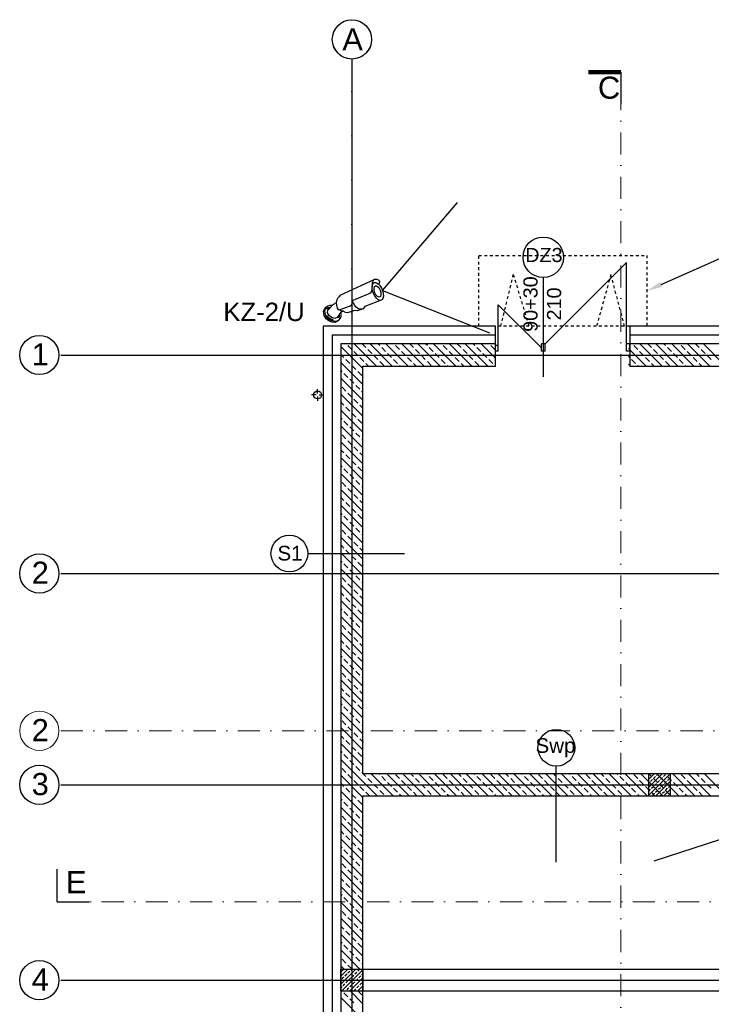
# Model space of a CAD drawing. Header units: millimetres. Extents: x -7023 to 53801, y 9849 to 33561.
# Tile 54 of 256: x 6008 to 6790, y 21658 to 22772. Entities that reach past the tile are written whole.
import ezdxf
from ezdxf.enums import TextEntityAlignment as Align

# ---------------------------------------------------------------- set-up
doc = ezdxf.new("R2010")
doc.units = ezdxf.units.MM
for name, pattern in [('Dash', [6.35, 3.175, -3.175]), ('DASHDOT', [1, 0.5, -0.25, 0, -0.25]), ('DASHDOTX2', [2, 1, -0.5, 0, -0.5])]:
    doc.linetypes.add(name, pattern=pattern)
doc.layers.get('0').update_dxf_attribs({"lineweight": 9})
for name, color, linetype in [('.IE_podklad', 252, 'Continuous'), ('IE_CCTV', 6, 'Continuous'), ('IE_SKD', 6, 'Continuous')]:
    doc.layers.add(name, color=color, linetype=linetype)
doc.layers.add('PROJEKT osie', color=251, linetype='DASHDOTX2', lineweight=9)
doc.styles.add('Arial', font='arial.ttf', dxfattribs={"height": 125})
doc.styles.add('Opisowy', font='arial.ttf')
doc.styles.get("Standard").update_dxf_attribs({"font": 'arial.ttf'})
doc.linetypes.add('ZIGZAG', pattern='A,0.00254,-5.08,[131,ltypeshp.shx,S=5.08,R=0,X=-5.08,Y=0],-10.16,[131,ltypeshp.shx,S=5.08,R=180,X=5.08,Y=0],-5.08', length=20.32254)

# ---------------------------------------------------------------- blocks, each defined once
blk = doc.blocks.new('OSIE DOMKU')
at = {"layer": 'PROJEKT osie', "ltscale": 25}
for p, q in [((-32865.5, 6227), (-32865.5, 4134.8)), ((-33195, 5891.6), (-29896, 5891.6)), ((-33195, 5466.6), (-29896, 5466.6)), ((-33195, 5405.6), (-30212.4, 5405.6)), ((-33195, 5184.6), (-29896, 5184.6))]:
    blk.add_line(p, q, dxfattribs=at)
at = {"layer": 'PROJEKT osie', "linetype": 'Continuous'}
for centre in [(-32865.5, 6248.6), (-33219.2, 5891.6), (-33219.2, 5466.6), (-33219.2, 5405.6), (-33219.2, 5184.6)]:
    blk.add_circle(centre, 22.2, dxfattribs=at)
at = {"layer": 'PROJEKT osie', "char_height": 25, "attachment_point": 1}
for s, insert, width in [('{\\fArial|b0|i0|c238|p34;A}', (-32876.4, 6261), 492.116), ('1', (-33227.9, 5904.9), 30.102), ('2', (-33227.9, 5479.9), 30.102), ('3', (-33227.9, 5418.9), 30.102), ('4', (-33227.9, 5197.9), 30.102)]:
    blk.add_mtext(s, dxfattribs=dict(at, insert=insert, width=width))
blk = doc.blocks.new('AAT_BULLET')
for points in [[(49.95, 5.18), (48.88, 5.09), (47.88, 4.65), (46.94, 3.84), (46.09, 2.79), (45.02, 1.37), (44.16, -0.01), (43.44, -1.09), (42.22, -1.95), (40.98, -2.31), (39.17, -2.2), (25.9, 0.23), (24.78, -0.03), (23.97, -0.97), (23.28, -1.79), (22.5, -2.29), (21.56, -2.25), (11.99, -0.09), (12.11, 1.71), (12.83, 4.14), (14, 6.17), (15.57, 7.94), (17.16, 8.85), (18.01, 9.03), (18.93, 8.95), (19.66, 9.39)], [(19.66, 9.39), (50.29, 5.14)], [(7.55, -6.98), (5.98, -7.06), (3.92, -6.78), (1.99, -5.35), (0.47, -3.15), (-0.39, -0.45), (-0.41, 2.59), (0.98, 5.6), (2.64, 6.76), (4.06, 7.21)], [(9.6, 5.93), (8.06, 6.95), (6.28, 7.52), (4.06, 7.21), (1.83, 5.57), (0.93, 2.91), (0.62, 0.15), (1.67, -2.81), (3.45, -5.06), (5.54, -6.44), (7.55, -6.98), (9.81, -6.34), (11.15, -5.33), (12.03, -3.69), (12.29, -2.69)], [(14.72, -2.83), (13.49, -2.64), (12.01, -2.7), (10.88, -3.08), (9.76, -3.65), (7.68, -4.49), (5.73, -3.99), (3.88, -2.04), (3.07, 0.59), (3.27, 3.08), (4.72, 4.73), (11.01, 6.27), (11.53, 6.02), (12.62, 6.19), (13.86, 5.93)], [(45.47, -12.09), (31.37, -9.11), (30.56, -9.58), (29.39, -9.88), (27.87, -9.48), (26.86, -8.74), (25.96, -7.39), (25.32, -5.64), (25.08, -3.99), (25.09, -1.91), (25.34, 0.1)], [(50.29, 5.14), (50.8, 4.99), (51.26, 4.74), (51.74, 4.31), (52.14, 3.76), (52.37, 3.3), (52.55, 2.82), (52.61, 2.34), (52.56, 1.61), (52.24, 1.1), (51.7, 0.58), (51.26, 0.38), (50.64, 0.19), (50.86, -0.8), (50.94, -2.32), (50.94, -3.81), (50.52, -5.93), (49.72, -8.18), (48.69, -10.24), (47.49, -11.48), (46.67, -11.92), (45.47, -12.09), (44.51, -11.69), (43.6, -10.33), (43.14, -8.56), (42.97, -6.23), (43.08, -3.96), (43.62, -1.83), (44.61, 0.25), (45.87, 1.95), (46.99, 2.94), (47.66, 3.19), (48.44, 3.21), (49.28, 2.75), (49.97, 1.91), (50.56, 0.71), (50.64, 0.19)], [(29.39, -9.88), (24.32, -8.54), (22.62, -7.3), (16.71, -5.81), (15.51, -4.71), (14.67, -2.71), (13.71, -2.05), (13.13, -1.11), (13.07, -0.33)]]:
    blk.add_lwpolyline(points)
for points in [[(1.24, 1.68), (1.66, 1.05), (1.72, -0.04), (1.75, -0.72), (2.28, -1.69), (2.83, -2.54), (3.15, -3.18), (3.82, -3.95), (3.52, -4.54), (2.71, -3.79), (2.14, -2.76), (1.29, -0.96), (1.11, -0.13), (1.09, 1.27)], [(4.98, 6.3), (5.94, 6.25), (6.94, 5.86), (7.37, 5.69), (7.28, 5.46), (6.91, 5.36), (6, 5.37), (5.22, 5.5), (4.63, 5.6), (4.5, 5.91), (4.42, 6.32)], [(48.6, -0.16), (49.36, -2.2), (49.25, -4.68), (48.7, -6.43), (47.61, -8.22), (46.52, -9.12), (45.42, -9.04), (44.54, -7.9), (44.29, -5.93), (44.46, -3.63), (45.07, -1.83), (46.01, -0.37), (46.96, 0.38), (47.93, 0.36)], [(8.78, -5.53), (9.75, -4.79), (10.14, -4.27), (10.32, -3.77), (9.8, -3.82), (9.54, -3.99), (9.32, -4.19), (8.92, -4.54), (8.72, -5), (8.71, -5.4)]]:
    blk.add_lwpolyline(points, close=True)
blk = doc.blocks.new('zw$65D6')
at = {"layer": 'IE_SKD'}
for p, q in [((0, 0), (41.4, -123.6)), ((0.1, -0.2), (130.5, -0.9))]:
    blk.add_line(p, q, dxfattribs=at)

msp = doc.modelspace()

# ---------------------------------------------------------------- linework, layer by layer
at = {"layer": '.IE_podklad', "ltscale": 25}
for p, q in [((6383.6, 22727.7), (6383.6, 20635.6)), ((6054.1, 22392.4), (9353.1, 22392.4)), ((6054.1, 22145.4), (9353.1, 22145.4)), ((6054.1, 21906.4), (9036.7, 21906.4)), ((6050.2, 21774.1), (6050.2, 21811.1)), ((6054.1, 21685.4), (9353.1, 21685.4))]:
    msp.add_line(p, q, dxfattribs=at)
at = {"layer": '.IE_podklad', "linetype": 'Dash'}
for p, q in [((6527.1, 22424.9), (6527.1, 22504.9)), ((6527.1, 22504.9), (6717.1, 22504.9)), ((6717.1, 22504.9), (6717.1, 22424.9)), ((6552.1, 22424.9), (6566.2, 22483.4)), ((6566.2, 22483.4), (6583.8, 22424.9)), ((6676.6, 22483.4), (6660.3, 22424.9)), ((6692.1, 22424.9), (6676.6, 22483.4)), ((6717.1, 22424.9), (6527.1, 22424.9))]:
    msp.add_line(p, q, dxfattribs=at)
at = {"layer": '.IE_podklad'}
for p, q in [((6602.1, 22404.9), (6694.1, 22496.9)), ((6694.1, 22404.9), (6694.1, 22496.9)), ((6600.1, 22479.9), (6600.1, 22367.7)), ((6549.2, 22400.5), (6549.2, 22449.3)), ((6598.1, 22400.5), (6549.2, 22449.3)), ((6546.1, 22424.9), (6351.1, 22424.9)), ((6351.1, 22424.9), (6351.1, 21127.9)), ((6546.1, 22403.2), (6546.1, 22424.9)), ((7162.1, 22424.9), (6698.1, 22424.9)), ((6698.1, 22424.9), (6698.1, 22404.9)), ((6546.1, 22404.9), (6371.1, 22404.9)), ((6371.1, 22404.9), (6371.1, 21147.9)), ((6396.1, 22377.1), (6371.1, 22402.1)), ((6383.6, 22398.5), (6379.1, 22403)), ((6411.2, 22379.9), (6386.2, 22404.9)), ((6399.3, 22400.8), (6395.2, 22404.9)), ((6429.1, 22379.9), (6404.1, 22404.9)), ((6415, 22403), (6413.1, 22404.9)), ((6447.1, 22379.9), (6422.1, 22404.9)), ((6437.5, 22398.5), (6433, 22403)), ((6465, 22380), (6440, 22405)), ((6453.2, 22400.8), (6449, 22405)), ((6483, 22380), (6458, 22405)), ((6468.9, 22403), (6467, 22405)), ((6500.9, 22380), (6475.9, 22405)), ((6491.3, 22398.5), (6486.9, 22403)), ((6518.9, 22380), (6493.9, 22405)), ((6507.1, 22400.8), (6502.8, 22405)), ((6536.8, 22380), (6511.8, 22405)), ((6522.8, 22403), (6520.8, 22405)), ((6545.6, 22389.2), (6529.8, 22405)), ((6545.2, 22398.5), (6540.7, 22403)), ((6546.1, 22379.9), (6546.1, 22404.9)), ((6549.2, 22403.2), (6546.1, 22403.2)), ((6546.1, 22396.9), (6546.1, 22403.2)), ((6549.2, 22396.9), (6549.2, 22403.2)), ((6602.1, 22404.9), (6598.1, 22404.9)), ((6598.1, 22396.9), (6598.1, 22404.9)), ((6602.1, 22396.9), (6602.1, 22404.9)), ((6698.1, 22404.9), (6694.1, 22404.9)), ((6694.1, 22396.9), (6694.1, 22404.9)), ((7142.1, 22404.9), (6698.1, 22404.9)), ((6698.1, 22404.9), (6698.1, 22379.9)), ((6698.1, 22396.9), (6698.1, 22404.9)), ((6706.9, 22398.5), (6702.4, 22403)), ((6734.5, 22379.9), (6709.5, 22404.9)), ((6722.6, 22400.8), (6718.5, 22404.9)), ((6752.4, 22379.9), (6727.4, 22404.9)), ((6738.3, 22403), (6736.4, 22404.9)), ((6770.4, 22379.9), (6745.4, 22404.9)), ((6760.8, 22398.5), (6756.3, 22403)), ((6788.4, 22379.9), (6763.4, 22404.9)), ((6776.5, 22400.8), (6772.3, 22404.9)), ((6806.3, 22379.9), (6781.3, 22404.9)), ((6374.6, 22389.6), (6371.1, 22393.1)), ((6390.3, 22391.8), (6385.8, 22396.3)), ((6406, 22394.1), (6401.5, 22398.5)), ((6412.8, 22387.3), (6408.3, 22391.8)), ((6421.7, 22396.3), (6417.3, 22400.8)), ((6428.5, 22389.6), (6424, 22394.1)), ((6444.2, 22391.8), (6439.7, 22396.3)), ((6459.9, 22394.1), (6455.4, 22398.5)), ((6466.6, 22387.3), (6462.2, 22391.8)), ((6475.6, 22396.3), (6471.1, 22400.8)), ((6482.4, 22389.6), (6477.9, 22394.1)), ((6498.1, 22391.8), (6493.6, 22396.3)), ((6513.8, 22394.1), (6509.3, 22398.5)), ((6520.5, 22387.3), (6516, 22391.8)), ((6529.5, 22396.3), (6525, 22400.8)), ((6536.2, 22389.6), (6531.8, 22394.1)), ((6549.2, 22396.9), (6546.1, 22396.9)), ((6602.1, 22396.9), (6598.1, 22396.9)), ((6698.1, 22396.9), (6694.1, 22396.9)), ((6716.5, 22379.9), (6696.6, 22399.9)), ((6697.9, 22389.6), (6696.6, 22390.9)), ((6713.6, 22391.8), (6709.1, 22396.3)), ((6729.3, 22394.1), (6724.8, 22398.5)), ((6736.1, 22387.3), (6731.6, 22391.8)), ((6745, 22396.3), (6740.5, 22400.8)), ((6751.8, 22389.6), (6747.3, 22394.1)), ((6767.5, 22391.8), (6763, 22396.3)), ((6783.2, 22394.1), (6778.7, 22398.5)), ((6789.9, 22387.3), (6785.4, 22391.8)), ((6396.1, 22359.1), (6371.1, 22384.1)), ((6381.3, 22382.8), (6376.8, 22387.3)), ((6388.1, 22376.1), (6383.6, 22380.6)), ((6397.1, 22385.1), (6392.6, 22389.6)), ((6396.1, 21918.9), (6396.1, 22379.9)), ((6396.1, 22379.9), (6546.1, 22379.9)), ((6402.2, 22379.9), (6399.3, 22382.8)), ((6419.5, 22380.6), (6415, 22385.1)), ((6435.2, 22382.8), (6430.7, 22387.3)), ((6438.1, 22379.9), (6437.5, 22380.6)), ((6450.9, 22385.1), (6446.4, 22389.6)), ((6456, 22380), (6453.2, 22382.8)), ((6473.4, 22380.6), (6468.9, 22385.1)), ((6489.1, 22382.8), (6484.6, 22387.3)), ((6491.9, 22380), (6491.3, 22380.6)), ((6504.8, 22385.1), (6500.3, 22389.6)), ((6509.9, 22380), (6507.1, 22382.8)), ((6527.3, 22380.6), (6522.8, 22385.1)), ((6543, 22382.8), (6538.5, 22387.3)), ((6545.6, 22380.2), (6545.2, 22380.6)), ((6698.6, 22379.9), (6696.6, 22381.9)), ((6698.1, 22379.9), (7117.1, 22379.9)), ((6704.6, 22382.8), (6700.1, 22387.3)), ((6707.5, 22379.9), (6706.9, 22380.6)), ((6720.3, 22385.1), (6715.8, 22389.6)), ((6725.5, 22379.9), (6722.6, 22382.8)), ((6742.8, 22380.6), (6738.3, 22385.1)), ((6758.5, 22382.8), (6754, 22387.3)), ((6761.4, 22379.9), (6760.8, 22380.6)), ((6774.2, 22385.1), (6769.7, 22389.6)), ((6779.4, 22379.9), (6776.5, 22382.8)), ((6372.4, 22373.8), (6371.1, 22375.1)), ((6379.1, 22367.1), (6374.6, 22371.6)), ((6394.8, 22369.4), (6390.3, 22373.8)), ((6396.1, 22341.2), (6371.1, 22366.2)), ((6385.8, 22360.4), (6381.3, 22364.9)), ((6392.6, 22353.6), (6388.1, 22358.1)), ((6396.1, 22323.2), (6371.1, 22348.2)), ((6376.8, 22351.4), (6372.4, 22355.9)), ((6383.6, 22344.7), (6379.1, 22349.1)), ((6396.1, 22350.1), (6394.8, 22351.4)), ((6374.6, 22335.7), (6371.1, 22339.2)), ((6390.3, 22337.9), (6385.8, 22342.4)), ((6396.1, 22332.2), (6392.6, 22335.7)), ((6396.1, 22305.2), (6371.1, 22330.2)), ((6381.3, 22328.9), (6376.8, 22333.4)), ((6388.1, 22322.2), (6383.6, 22326.7)), ((6372.4, 22320), (6371.1, 22321.3)), ((6379.1, 22313.2), (6374.6, 22317.7)), ((6394.8, 22315.5), (6390.3, 22320)), ((6396.1, 22287.3), (6371.1, 22312.3)), ((6376.8, 22297.5), (6372.4, 22302)), ((6385.8, 22306.5), (6381.3, 22311)), ((6392.6, 22299.8), (6388.1, 22304.2)), ((6396.1, 22269.3), (6371.1, 22294.3)), ((6383.6, 22290.8), (6379.1, 22295.3)), ((6396.1, 22296.3), (6394.8, 22297.5)), ((6374.6, 22281.8), (6371.1, 22285.3)), ((6381.3, 22275.1), (6376.8, 22279.6)), ((6390.3, 22284), (6385.8, 22288.5)), ((6396.1, 22278.3), (6392.6, 22281.8)), ((6396.1, 22251.4), (6371.1, 22276.4)), ((6388.1, 22268.3), (6383.6, 22272.8)), ((6372.4, 22266.1), (6371.1, 22267.4)), ((6396.1, 22233.4), (6371.1, 22258.4)), ((6379.1, 22259.3), (6374.6, 22263.8)), ((6394.8, 22261.6), (6390.3, 22266.1)), ((6376.8, 22243.6), (6372.4, 22248.1)), ((6385.8, 22252.6), (6381.3, 22257.1)), ((6392.6, 22245.9), (6388.1, 22250.4)), ((6396.1, 22215.4), (6371.1, 22240.4)), ((6383.6, 22236.9), (6379.1, 22241.4)), ((6396.1, 22242.4), (6394.8, 22243.6)), ((6374.6, 22227.9), (6371.1, 22231.5)), ((6381.3, 22221.2), (6376.8, 22225.7)), ((6390.3, 22230.2), (6385.8, 22234.7)), ((6396.1, 22224.4), (6392.6, 22227.9)), ((6396.1, 22197.5), (6371.1, 22222.5)), ((6372.4, 22212.2), (6371.1, 22213.5)), ((6388.1, 22214.4), (6383.6, 22218.9)), ((6396.1, 22179.5), (6371.1, 22204.5)), ((6379.1, 22205.5), (6374.6, 22210)), ((6385.8, 22198.7), (6381.3, 22203.2)), ((6394.8, 22207.7), (6390.3, 22212.2)), ((6376.8, 22189.8), (6372.4, 22194.2)), ((6392.6, 22192), (6388.1, 22196.5)), ((6396.1, 22161.6), (6371.1, 22186.6)), ((6383.6, 22183), (6379.1, 22187.5)), ((6390.3, 22176.3), (6385.8, 22180.8)), ((6396.1, 22188.5), (6394.8, 22189.8)), ((6374.6, 22174), (6371.1, 22177.6)), ((6396.1, 22143.6), (6371.1, 22168.6)), ((6381.3, 22167.3), (6376.8, 22171.8)), ((6396.1, 22170.5), (6392.6, 22174)), ((6442.9, 22167.5), (6333.9, 22167.5)), ((6372.4, 22158.3), (6371.1, 22159.6)), ((6388.1, 22160.6), (6383.6, 22165.1)), ((6394.8, 22153.8), (6390.3, 22158.3)), ((6396.1, 22125.6), (6371.1, 22150.6)), ((6379.1, 22151.6), (6374.6, 22156.1)), ((6385.8, 22144.8), (6381.3, 22149.3)), ((6376.8, 22135.9), (6372.4, 22140.4)), ((6392.6, 22138.1), (6388.1, 22142.6)), ((6396.1, 22134.6), (6394.8, 22135.9)), ((6396.1, 22107.7), (6371.1, 22132.7)), ((6374.6, 22120.2), (6371.1, 22123.7)), ((6383.6, 22129.1), (6379.1, 22133.6)), ((6390.3, 22122.4), (6385.8, 22126.9)), ((6396.1, 22089.7), (6371.1, 22114.7)), ((6381.3, 22113.4), (6376.8, 22117.9)), ((6396.1, 22116.7), (6392.6, 22120.2)), ((6372.4, 22104.4), (6371.1, 22105.7)), ((6379.1, 22097.7), (6374.6, 22102.2)), ((6388.1, 22106.7), (6383.6, 22111.2)), ((6394.8, 22099.9), (6390.3, 22104.4)), ((6396.1, 22071.8), (6371.1, 22096.8)), ((6385.8, 22091), (6381.3, 22095.5)), ((6376.8, 22082), (6372.4, 22086.5)), ((6383.6, 22075.3), (6379.1, 22079.7)), ((6392.6, 22084.2), (6388.1, 22088.7)), ((6396.1, 22080.7), (6394.8, 22082)), ((6396.1, 22053.8), (6371.1, 22078.8)), ((6374.6, 22066.3), (6371.1, 22069.8)), ((6390.3, 22068.5), (6385.8, 22073)), ((6396.1, 22035.8), (6371.1, 22060.8)), ((6381.3, 22059.5), (6376.8, 22064)), ((6388.1, 22052.8), (6383.6, 22057.3)), ((6396.1, 22062.8), (6392.6, 22066.3)), ((6372.4, 22050.6), (6371.1, 22051.9)), ((6379.1, 22043.8), (6374.6, 22048.3)), ((6394.8, 22046.1), (6390.3, 22050.6)), ((6396.1, 22017.9), (6371.1, 22042.9)), ((6385.8, 22037.1), (6381.3, 22041.6)), ((6392.6, 22030.4), (6388.1, 22034.8)), ((6396.1, 21999.9), (6371.1, 22024.9)), ((6376.8, 22028.1), (6372.4, 22032.6)), ((6383.6, 22021.4), (6379.1, 22025.9)), ((6396.1, 22026.9), (6394.8, 22028.1)), ((6374.6, 22012.4), (6371.1, 22015.9)), ((6390.3, 22014.6), (6385.8, 22019.1)), ((6396.1, 22008.9), (6392.6, 22012.4)), ((6396.1, 21982), (6371.1, 22007)), ((6381.3, 22005.7), (6376.8, 22010.1)), ((6388.1, 21998.9), (6383.6, 22003.4)), ((6372.4, 21996.7), (6371.1, 21998)), ((6379.1, 21989.9), (6374.6, 21994.4)), ((6394.8, 21992.2), (6390.3, 21996.7)), ((6396.1, 21964), (6371.1, 21989)), ((6385.8, 21983.2), (6381.3, 21987.7)), ((6392.6, 21976.5), (6388.1, 21981)), ((6396.1, 21946), (6371.1, 21971)), ((6376.8, 21974.2), (6372.4, 21978.7)), ((6383.6, 21967.5), (6379.1, 21972)), ((6396.1, 21973), (6394.8, 21974.2)), ((6374.6, 21958.5), (6371.1, 21962.1)), ((6390.3, 21960.8), (6385.8, 21965.2)), ((6396.1, 21955), (6392.6, 21958.5)), ((6396.1, 21928.1), (6371.1, 21953.1)), ((6381.3, 21951.8), (6376.8, 21956.3)), ((6388.1, 21945), (6383.6, 21949.5)), ((6396.1, 21954.9), (6396.6, 21954.9)), ((6372.4, 21942.8), (6371.1, 21944.1)), ((6412.3, 21893.9), (6371.1, 21935.1)), ((6379.1, 21936.1), (6374.6, 21940.5)), ((6394.8, 21938.3), (6390.3, 21942.8)), ((6376.8, 21920.3), (6372.4, 21924.8)), ((6385.8, 21929.3), (6381.3, 21933.8)), ((6392.6, 21922.6), (6388.1, 21927.1)), ((6614.4, 21928), (6614.4, 21819)), ((6396, 21892.2), (6371.1, 21917.2)), ((6383.6, 21913.6), (6379.1, 21918.1)), ((6396.1, 21919.1), (6394.8, 21920.3)), ((6882.1, 21918.9), (6396.1, 21918.9)), ((6399.3, 21915.9), (6396.2, 21918.9)), ((6406, 21909.1), (6401.5, 21913.6)), ((6430.2, 21893.9), (6405.2, 21918.9)), ((6415, 21918.1), (6414.2, 21918.9)), ((6421.7, 21911.4), (6417.3, 21915.9)), ((6448.2, 21893.9), (6423.2, 21918.9)), ((6437.5, 21913.6), (6433, 21918.1)), ((6466.1, 21893.9), (6441.1, 21918.9)), ((6453.2, 21915.9), (6450.1, 21918.9)), ((6459.9, 21909.1), (6455.4, 21913.6)), ((6484.1, 21893.9), (6459.1, 21918.9)), ((6468.9, 21918.1), (6468.1, 21918.9)), ((6475.6, 21911.4), (6471.1, 21915.9)), ((6502, 21893.9), (6477.1, 21918.9)), ((6491.3, 21913.6), (6486.9, 21918.1)), ((6520, 21893.9), (6495, 21918.9)), ((6507.1, 21915.9), (6504, 21918.9)), ((6513.8, 21909.1), (6509.3, 21913.6)), ((6537.9, 21893.9), (6513, 21918.9)), ((6522.8, 21918.1), (6522, 21918.9)), ((6529.5, 21911.4), (6525, 21915.9)), ((6555.9, 21893.9), (6530.9, 21918.9)), ((6545.2, 21913.6), (6540.7, 21918.1)), ((6573.9, 21894), (6548.9, 21918.9)), ((6560.9, 21915.9), (6557.9, 21918.9)), ((6567.7, 21909.1), (6563.2, 21913.6)), ((6591.8, 21894), (6566.9, 21918.9)), ((6576.7, 21918.1), (6575.8, 21918.9)), ((6583.4, 21911.4), (6578.9, 21915.9)), ((6609.8, 21894), (6584.8, 21918.9)), ((6599.1, 21913.6), (6594.6, 21918.1)), ((6627.7, 21894), (6602.8, 21918.9)), ((6614.8, 21915.9), (6611.8, 21918.9)), ((6621.6, 21909.1), (6617.1, 21913.6)), ((6645.7, 21894), (6620.7, 21918.9)), ((6630.5, 21918.1), (6629.7, 21918.9)), ((6637.3, 21911.4), (6632.8, 21915.9)), ((6663.6, 21894), (6638.7, 21918.9)), ((6653, 21913.6), (6648.5, 21918.1)), ((6681.6, 21894), (6656.7, 21918.9)), ((6668.7, 21915.9), (6665.6, 21918.9)), ((6675.4, 21909.1), (6670.9, 21913.6)), ((6699.6, 21894), (6674.6, 21918.9)), ((6684.4, 21918.1), (6683.6, 21918.9)), ((6691.2, 21911.4), (6686.7, 21915.9)), ((6717.5, 21894), (6692.6, 21918.9)), ((6706.9, 21913.6), (6702.4, 21918.1)), ((6735.5, 21894), (6710.6, 21918.9)), ((6719.1, 21912.3), (6725.6, 21918.9)), ((6719.1, 21903.3), (6734.6, 21918.9)), ((6719.1, 21894.4), (6743.6, 21918.9)), ((6744.1, 21918.9), (6719.1, 21918.9)), ((6719.1, 21918.9), (6719.1, 21893.9)), ((6719.1, 21916.8), (6719.2, 21917)), ((6722.6, 21915.9), (6719.5, 21918.9)), ((6720.3, 21918.1), (6721.1, 21918.9)), ((6721.5, 21910.2), (6723.7, 21912.5)), ((6724.8, 21913.6), (6727.1, 21915.9)), ((6729.3, 21909.1), (6724.8, 21913.6)), ((6728.2, 21917), (6730.1, 21918.9)), ((6753.4, 21894), (6728.5, 21918.9)), ((6732.7, 21912.5), (6734.9, 21914.7)), ((6736.1, 21915.9), (6738.3, 21918.1)), ((6738.3, 21918.1), (6737.5, 21918.9)), ((6745, 21911.4), (6740.5, 21915.9)), ((6740.5, 21911.4), (6742.8, 21913.6)), ((6743.9, 21914.7), (6744.1, 21914.9)), ((6744.1, 21893.9), (6744.1, 21918.9)), ((6771.4, 21894), (6746.5, 21918.9)), ((6760.8, 21913.6), (6756.3, 21918.1)), ((6789.3, 21894), (6764.4, 21918.9)), ((6776.5, 21915.9), (6773.4, 21918.9)), ((6783.2, 21909.1), (6778.7, 21913.6)), ((6807.3, 21894), (6782.4, 21918.9)), ((6374.6, 21904.6), (6371.1, 21908.2)), ((6381.3, 21897.9), (6376.8, 21902.4)), ((6390.3, 21906.9), (6385.8, 21911.4)), ((6397.1, 21900.1), (6392.6, 21904.6)), ((6412.8, 21902.4), (6408.3, 21906.9)), ((6428.5, 21904.6), (6424, 21909.1)), ((6435.2, 21897.9), (6430.7, 21902.4)), ((6444.2, 21906.9), (6439.7, 21911.4)), ((6450.9, 21900.1), (6446.4, 21904.6)), ((6466.6, 21902.4), (6462.2, 21906.9)), ((6482.4, 21904.6), (6477.9, 21909.1)), ((6489.1, 21897.9), (6484.6, 21902.4)), ((6498.1, 21906.9), (6493.6, 21911.4)), ((6504.8, 21900.1), (6500.3, 21904.6)), ((6520.5, 21902.4), (6516, 21906.9)), ((6536.2, 21904.6), (6531.8, 21909.1)), ((6543, 21897.9), (6538.5, 21902.4)), ((6552, 21906.9), (6547.5, 21911.4)), ((6558.7, 21900.1), (6554.2, 21904.6)), ((6574.4, 21902.4), (6569.9, 21906.9)), ((6590.1, 21904.6), (6585.6, 21909.1)), ((6596.9, 21897.9), (6592.4, 21902.4)), ((6605.8, 21906.9), (6601.4, 21911.4)), ((6612.6, 21900.1), (6608.1, 21904.6)), ((6628.3, 21902.4), (6623.8, 21906.9)), ((6644, 21904.6), (6639.5, 21909.1)), ((6650.7, 21897.9), (6646.3, 21902.4)), ((6659.7, 21906.9), (6655.2, 21911.4)), ((6666.5, 21900.1), (6662, 21904.6)), ((6682.2, 21902.4), (6677.7, 21906.9)), ((6697.9, 21904.6), (6693.4, 21909.1)), ((6704.6, 21897.9), (6700.1, 21902.4)), ((6713.6, 21906.9), (6709.1, 21911.4)), ((6720.3, 21900.1), (6715.8, 21904.6)), ((6719.1, 21907.8), (6720.3, 21909.1)), ((6719.2, 21899), (6721.5, 21901.3)), ((6722.6, 21902.4), (6724.8, 21904.6)), ((6726, 21905.7), (6728.2, 21908)), ((6727.6, 21893.9), (6744.1, 21910.4)), ((6729.3, 21909.1), (6731.6, 21911.4)), ((6730.4, 21901.3), (6732.7, 21903.5)), ((6736.1, 21902.4), (6731.6, 21906.9)), ((6733.8, 21904.6), (6736.1, 21906.9)), ((6736.6, 21893.9), (6744.1, 21901.4)), ((6737.2, 21908), (6739.4, 21910.2)), ((6738.3, 21900.1), (6740.5, 21902.4)), ((6741.7, 21903.5), (6743.9, 21905.7)), ((6751.8, 21904.6), (6747.3, 21909.1)), ((6758.5, 21897.9), (6754, 21902.4)), ((6767.5, 21906.9), (6763, 21911.4)), ((6774.2, 21900.1), (6769.7, 21904.6)), ((6789.9, 21902.4), (6785.4, 21906.9)), ((6396, 21874.2), (6371.1, 21899.2)), ((6372.4, 21888.9), (6371.1, 21890.2)), ((6388.1, 21891.2), (6383.6, 21895.6)), ((6396.1, 21697.9), (6396.1, 21893.9)), ((6396.1, 21893.9), (6882.1, 21893.9)), ((6403.3, 21893.9), (6399.3, 21897.9)), ((6419.5, 21895.6), (6415, 21900.1)), ((6439.2, 21893.9), (6437.5, 21895.6)), ((6457.1, 21893.9), (6453.2, 21897.9)), ((6473.4, 21895.6), (6468.9, 21900.1)), ((6493.1, 21893.9), (6491.3, 21895.6)), ((6511, 21893.9), (6507.1, 21897.9)), ((6527.3, 21895.6), (6522.8, 21900.1)), ((6546.9, 21893.9), (6545.2, 21895.6)), ((6564.9, 21893.9), (6560.9, 21897.9)), ((6581.1, 21895.6), (6576.7, 21900.1)), ((6600.8, 21894), (6599.1, 21895.6)), ((6618.8, 21894), (6614.8, 21897.9)), ((6635, 21895.6), (6630.5, 21900.1)), ((6654.7, 21894), (6653, 21895.6)), ((6672.6, 21894), (6668.7, 21897.9)), ((6688.9, 21895.6), (6684.4, 21900.1)), ((6708.5, 21894), (6706.9, 21895.6)), ((6719.1, 21893.9), (6744.1, 21893.9)), ((6726.5, 21894), (6722.6, 21897.9)), ((6723.7, 21894.5), (6726, 21896.8)), ((6727.1, 21897.9), (6729.3, 21900.1)), ((6732.1, 21893.9), (6733.8, 21895.6)), ((6734.9, 21896.8), (6737.2, 21899)), ((6742.8, 21895.6), (6738.3, 21900.1)), ((6741.1, 21893.9), (6741.7, 21894.5)), ((6742.8, 21895.6), (6744.1, 21896.9)), ((6762.4, 21894), (6760.8, 21895.6)), ((6780.4, 21894), (6776.5, 21897.9)), ((6396, 21856.2), (6371.1, 21881.2)), ((6379.1, 21882.2), (6374.6, 21886.7)), ((6385.8, 21875.4), (6381.3, 21879.9)), ((6394.8, 21884.4), (6390.3, 21888.9)), ((6376.8, 21866.5), (6372.4, 21871)), ((6392.6, 21868.7), (6388.1, 21873.2)), ((6396, 21838.3), (6371.1, 21863.3)), ((6383.6, 21859.7), (6379.1, 21864.2)), ((6390.3, 21853), (6385.8, 21857.5)), ((6396, 21865.2), (6394.8, 21866.5)), ((6374.6, 21850.7), (6371.1, 21854.3)), ((6396, 21820.3), (6371.1, 21845.3)), ((6381.3, 21844), (6376.8, 21848.5)), ((6396, 21847.3), (6392.6, 21850.7)), ((6372.4, 21835), (6371.1, 21836.3)), ((6388.1, 21837.3), (6383.6, 21841.8)), ((6394.8, 21830.5), (6390.3, 21835)), ((6396, 21802.4), (6371.1, 21827.3)), ((6379.1, 21828.3), (6374.6, 21832.8)), ((6385.8, 21821.6), (6381.3, 21826)), ((6376.8, 21812.6), (6372.4, 21817.1)), ((6392.6, 21814.8), (6388.1, 21819.3)), ((6396, 21811.3), (6394.8, 21812.6)), ((6396, 21784.4), (6371.1, 21809.4)), ((6383.6, 21805.8), (6379.1, 21810.3)), ((6390.3, 21799.1), (6385.8, 21803.6)), ((6374.6, 21796.9), (6371.1, 21800.4)), ((6396, 21766.4), (6371.1, 21791.4)), ((6381.3, 21790.1), (6376.8, 21794.6)), ((6396, 21793.4), (6392.6, 21796.9)), ((6372.4, 21781.1), (6371.1, 21782.4)), ((6379.1, 21774.4), (6374.6, 21778.9)), ((6388.1, 21783.4), (6383.6, 21787.9)), ((6394.8, 21776.7), (6390.3, 21781.1)), ((6396, 21748.5), (6371.1, 21773.5)), ((6385.8, 21767.7), (6381.3, 21772.2)), ((6376.8, 21758.7), (6372.4, 21763.2)), ((6383.6, 21752), (6379.1, 21756.5)), ((6392.6, 21760.9), (6388.1, 21765.4)), ((6396, 21757.5), (6394.8, 21758.7)), ((6396, 21730.5), (6371.1, 21755.5)), ((6374.6, 21743), (6371.1, 21746.5)), ((6390.3, 21745.2), (6385.8, 21749.7)), ((6396.1, 21712.5), (6371.1, 21737.5)), ((6381.3, 21736.2), (6376.8, 21740.7)), ((6388.1, 21729.5), (6383.6, 21734)), ((6396, 21739.5), (6392.6, 21743)), ((6372.4, 21727.3), (6371.1, 21728.6)), ((6379.1, 21720.5), (6374.6, 21725)), ((6394.8, 21722.8), (6390.3, 21727.3)), ((6392.7, 21697.9), (6371.1, 21719.6)), ((6385.8, 21713.8), (6381.3, 21718.3)), ((6374.8, 21697.9), (6371.1, 21701.6)), ((6376.8, 21704.8), (6372.4, 21709.3)), ((6383.6, 21698.1), (6379.1, 21702.6)), ((6392.6, 21707.1), (6388.1, 21711.6)), ((6396.1, 21703.6), (6394.8, 21704.8)), ((6371.1, 21690), (6378.9, 21697.9)), ((6371.1, 21681.1), (6387.9, 21697.9)), ((6371.1, 21697.9), (6396.1, 21697.9)), ((6371.1, 21672.9), (6371.1, 21697.9)), ((6371.2, 21694.7), (6373.5, 21697)), ((6371.9, 21672.9), (6396.1, 21697.1)), ((6375.7, 21690.2), (6378, 21692.5)), ((6379.1, 21693.6), (6381.3, 21695.8)), ((6382.5, 21697), (6383.4, 21697.9)), ((6383.6, 21689.1), (6385.8, 21691.3)), ((6386.9, 21692.5), (6389.2, 21694.7)), ((6390.3, 21695.8), (6392.4, 21697.9)), ((6391.4, 21688), (6393.7, 21690.2)), ((6394.8, 21691.3), (6396.1, 21692.6)), ((6396.1, 21697.9), (6396.1, 21672.9)), ((6371.1, 21685.6), (6371.2, 21685.7)), ((6372.4, 21686.9), (6374.6, 21689.1)), ((6373.5, 21679), (6375.7, 21681.2)), ((6376.8, 21682.4), (6379.1, 21684.6)), ((6380.2, 21685.7), (6382.5, 21688)), ((6380.9, 21672.9), (6396.1, 21688.1)), ((6381.3, 21677.9), (6383.6, 21680.1)), ((6384.7, 21681.2), (6386.9, 21683.5)), ((6388.1, 21684.6), (6390.3, 21686.9)), ((6389.2, 21676.8), (6391.4, 21679)), ((6389.8, 21672.9), (6396.1, 21679.1)), ((6392.6, 21680.1), (6394.8, 21682.4)), ((6395.9, 21683.5), (6396.1, 21683.6)), ((6371.1, 21676.6), (6372.4, 21677.9)), ((6396.1, 21672.9), (6371.1, 21672.9)), ((6379.1, 21666.7), (6374.6, 21671.1)), ((6376.4, 21672.9), (6376.8, 21673.4)), ((6378, 21674.5), (6380.2, 21676.8)), ((6396.1, 21658.7), (6381.8, 21672.9)), ((6385.8, 21673.4), (6388.1, 21675.6)), ((6394.8, 21668.9), (6390.8, 21672.9)), ((6394.3, 21672.9), (6395.9, 21674.5)), ((6396.1, 21172.9), (6396.1, 21672.9)), ((6396.1, 21640.7), (6371.1, 21665.7)), ((6385.8, 21659.9), (6381.3, 21664.4))]:
    msp.add_line(p, q, dxfattribs=at)
at = {"layer": '.IE_podklad', "linetype": 'ZIGZAG'}
for p, q in [((6546.1, 22414.9), (6361.1, 22414.9)), ((6361.1, 22414.9), (6361.1, 21137.9)), ((7152.1, 22414.9), (6698.1, 22414.9))]:
    msp.add_line(p, q, dxfattribs=at)
at = {"layer": '.IE_podklad', "linetype": 'Continuous'}
for p, q in [((6343, 22347.2), (6338, 22347.2)), ((6344.7, 22348.9), (6344.7, 22353.9)), ((6346.4, 22347.2), (6351.4, 22347.2)), ((6344.7, 22345.5), (6344.7, 22340.5))]:
    msp.add_line(p, q, dxfattribs=at)
at = {"layer": '.IE_podklad', "linetype": 'DASHDOT', "lineweight": 13, "ltscale": 50}
msp.add_line((6050.2, 21774.1), (8608.5, 21774.1), dxfattribs=at)
at = {"layer": '.IE_podklad', "lineweight": 30, "ltscale": 25}
msp.add_line((6050.2, 21774.1), (6086.1, 21774.1), dxfattribs=at)
at = {"layer": '.IE_podklad', "ltscale": 0.5}
for p, q in [((6396.1, 21697.9), (7539.6, 21697.9)), ((6396.1, 21672.9), (6396.1, 21697.9)), ((7539.6, 21672.9), (6396.1, 21672.9))]:
    msp.add_line(p, q, dxfattribs=at)
at = {"layer": '.IE_podklad', "ltscale": 25, "const_width": 5}
msp.add_lwpolyline([(6651, 22712.2), (6688, 22712.2)], dxfattribs=at)
at = {"layer": '.IE_podklad', "lineweight": 30, "ltscale": 25}
msp.add_lwpolyline([(6688, 22712.2), (6688, 22676.2)], dxfattribs=at)
at = {"layer": '.IE_podklad', "linetype": 'DASHDOT', "lineweight": 13, "ltscale": 50}
msp.add_lwpolyline([(6688, 22694.2), (6688, 20808.7)], dxfattribs=at)
at = {"layer": '.IE_podklad', "linetype": 'ByBlock', "lineweight": -2}
msp.add_lwpolyline([(6733.5, 22472.2), (6813.4, 22507.5)], dxfattribs=at)
at = {"layer": '.IE_podklad', "linetype": 'Continuous'}
for centre, radius in [((6383.6, 22749.3), 22.2), ((6029.9, 22392.4), 22.2), ((6344.7, 22347.2), 4.5), ((6029.9, 22145.4), 22.2), ((6029.9, 21906.4), 22.2), ((6029.9, 21685.4), 22.2)]:
    msp.add_circle(centre, radius, dxfattribs=at)
at = {"layer": '.IE_podklad'}
for centre, radius in [((6600.1, 22502.9), 22.9), ((6312.8, 22168), 20.8), ((6614.9, 21948.3), 20.8)]:
    msp.add_circle(centre, radius, dxfattribs=at)
msp.add_solid([(6734.7, 22469.4), (6717.1, 22464.9), (6732.3, 22474.9)], dxfattribs=at)

# ---------------------------------------------------------------- block references
msp.add_blockref('OSIE DOMKU', (39249.1, 16500.8), dxfattribs=at)
at = {"layer": 'IE_CCTV', "xscale": 1.39131156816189, "yscale": 1.39131156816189, "zscale": 1.39131156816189, "rotation": 32.73174934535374}
msp.add_blockref('AAT_BULLET', (6354.5, 22434.2), dxfattribs=at)
at = {"layer": 'IE_SKD'}
for p, rotation in [((6418.1, 22465.5), 49.88105160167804), ((6849.3, 21860.4), 269.4910162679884)]:
    msp.add_blockref('zw$65D6', p, dxfattribs=dict(at, rotation=rotation))

# ---------------------------------------------------------------- texts
at = {"layer": '.IE_podklad', "linetype": 'Continuous'}
for s, rotation, style, p in [('DZ3', 360, 'Opisowy', (6579.7, 22497.5)), ('90+30', 90, 'Arial', (6593.6, 22418.6)), ('210', 90, 'Arial', (6620.3, 22431.5))]:
    msp.add_text(s, height=16, rotation=rotation, dxfattribs=dict(at, style=style)).set_placement(p)
at = {"layer": '.IE_podklad', "linetype": 'Continuous', "style": 'Opisowy'}
for s, p in [('S1', (6299.3, 22160)), ('Swp', (6591.3, 21942.5))]:
    msp.add_text(s, height=16.64, dxfattribs=at).set_placement(p)
at = {"layer": '.IE_podklad', "linetype": 'Continuous', "ltscale": 25, "style": 'Arial'}
msp.add_text('E', height=25, dxfattribs=at).set_placement((6059.9, 21783.8))
at = {"layer": '.IE_podklad', "char_height": 25, "attachment_point": 1}
for s, insert, width in [('{\\fArial|b0|i0|c238|p34;A}', (6372.7, 22761.8), 492.116), ('1', (6021.2, 22405.7), 30.102), ('2', (6021.2, 22158.7), 30.102), ('3', (6021.2, 21919.7), 30.102), ('4', (6021.2, 21698.7), 30.102)]:
    msp.add_mtext(s, dxfattribs=dict(at, insert=insert, width=width))
at = {"layer": '.IE_podklad', "ltscale": 25, "insert": (6661.9, 22707.2), "char_height": 25, "attachment_point": 1, "style": 'Arial'}
msp.add_mtext_dynamic_manual_height_columns('C', width=190.33, gutter_width=1, heights=[-25.9], dxfattribs=at)
at = {"layer": 'IE_CCTV', "linetype": 'Continuous'}
msp.add_text('KZ-2/U', height=20.78, dxfattribs=at).set_placement((6238.1, 22451.6), align=Align.TOP_LEFT)

doc.saveas('drawing.dxf')
